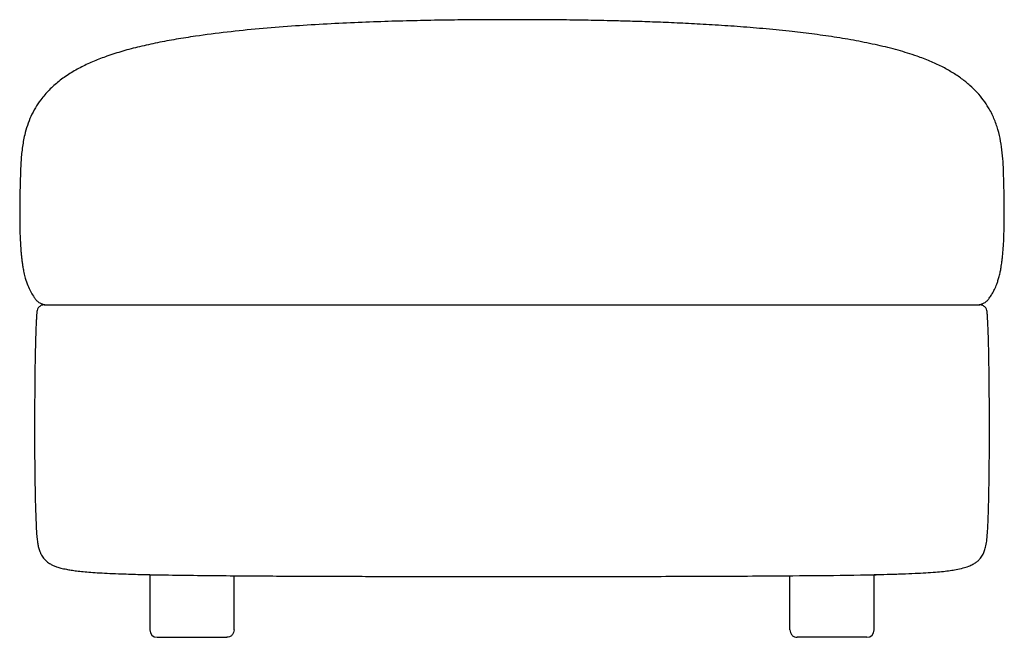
# Model space of a CAD drawing. Extents: x 262 to 928, y 212 to 631.
import ezdxf

# ---------------------------------------------------------------- set-up
doc = ezdxf.new("R2010")
doc.units = 0
doc.header["$MEASUREMENT"] = 0
doc.layers.get('0').update_dxf_attribs({"lineweight": 0})

msp = doc.modelspace()

# ---------------------------------------------------------------- linework, layer by layer
at = {"color": 18, "lineweight": 25, "true_color": 0x000000}
for p, q in [((350.05, 254.9), (350.05, 217.48)), ((407.05, 217.48), (407.05, 254.15)), ((782.98, 217.48), (782.98, 254.06)), ((839.98, 217.48), (839.98, 254.89)), ((355.05, 212.48), (402.05, 212.48)), ((834.98, 212.48), (787.98, 212.48))]:
    msp.add_line(p, q, dxfattribs=at)
for points, knots in [([(868.96, 605.8), (864.7, 607.19), (860.43, 608.58), (856.13, 609.81), (851.57, 611.11), (846.95, 612.22), (842.33, 613.25), (837.51, 614.33), (832.68, 615.31), (827.83, 616.21), (822.87, 617.13), (817.89, 617.96), (812.89, 618.73), (807.84, 619.5), (802.78, 620.21), (797.71, 620.87), (792.64, 621.52), (787.56, 622.12), (782.48, 622.67), (776.55, 623.32), (770.62, 623.9), (764.68, 624.43), (758.88, 624.95), (753.08, 625.42), (747.27, 625.85), (741.66, 626.27), (736.04, 626.64), (730.42, 626.98), (725.05, 627.31), (719.68, 627.61), (714.31, 627.88), (709.23, 628.14), (704.14, 628.37), (699.06, 628.58), (694.29, 628.78), (689.53, 628.96), (684.76, 629.12), (680.35, 629.27), (675.93, 629.4), (671.51, 629.53), (667.47, 629.64), (663.42, 629.74), (659.37, 629.83), (656.46, 629.9), (653.55, 629.96), (650.64, 630.01), (647.95, 630.06), (645.27, 630.11), (642.58, 630.15), (639.77, 630.19), (636.96, 630.23), (634.15, 630.27), (631.09, 630.31), (628.02, 630.34), (624.96, 630.37), (620.61, 630.41), (616.25, 630.44), (611.9, 630.46), (607.13, 630.49), (602.35, 630.5), (597.57, 630.51), (592.38, 630.51), (587.18, 630.5), (581.99, 630.48), (576.39, 630.46), (570.79, 630.42), (565.19, 630.37), (559.2, 630.31), (553.22, 630.24), (547.23, 630.15), (541, 630.05), (534.77, 629.93), (528.54, 629.78), (522, 629.63), (515.46, 629.45), (508.91, 629.24), (502.1, 629.02), (495.28, 628.77), (488.47, 628.47), (481.43, 628.17), (474.39, 627.83), (467.36, 627.44), (460.17, 627.04), (452.98, 626.58), (445.8, 626.07), (438.53, 625.55), (431.26, 624.97), (424, 624.31), (416.75, 623.65), (409.5, 622.92), (402.27, 622.08), (395.14, 621.26), (388.02, 620.34), (380.92, 619.3), (376.56, 618.66), (372.21, 617.97), (367.87, 617.22), (363.65, 616.5), (359.44, 615.72), (355.24, 614.86), (351.19, 614.04), (347.16, 613.15), (343.14, 612.19), (339.3, 611.28), (335.48, 610.3), (331.7, 609.19), (328.13, 608.14), (324.6, 606.97), (321.07, 605.8)], [0, 0, 0, 0, 1, 1, 1, 2, 2, 2, 3, 3, 3, 4, 4, 4, 5, 5, 5, 6, 6, 6, 7, 7, 7, 8, 8, 8, 9, 9, 9, 10, 10, 10, 11, 11, 11, 12, 12, 12, 13, 13, 13, 14, 14, 14, 15, 15, 15, 16, 16, 16, 17, 17, 17, 18, 18, 18, 19, 19, 19, 20, 20, 20, 21, 21, 21, 22, 22, 22, 23, 23, 23, 24, 24, 24, 25, 25, 25, 26, 26, 26, 27, 27, 27, 28, 28, 28, 29, 29, 29, 30, 30, 30, 31, 31, 31, 32, 32, 32, 33, 33, 33, 34, 34, 34, 35, 35, 35, 36, 36, 36, 36]), ([(321.07, 605.8), (318.17, 604.73), (315.27, 603.66), (312.41, 602.47), (309.55, 601.28), (306.74, 599.96), (303.98, 598.55), (301.24, 597.14), (298.56, 595.63), (295.96, 593.99), (293.41, 592.37), (290.94, 590.64), (288.57, 588.76), (286.25, 586.92), (284.04, 584.95), (281.96, 582.84), (279.92, 580.77), (278.02, 578.56), (276.28, 576.23), (274.98, 574.49), (273.78, 572.68), (272.68, 570.81), (271.57, 568.94), (270.57, 567.01), (269.67, 565.03), (268.76, 563.03), (267.96, 560.98), (267.26, 558.9), (266.54, 556.79), (265.94, 554.63), (265.42, 552.46), (264.72, 549.49), (264.19, 546.48), (263.78, 543.45), (263.37, 540.35), (263.1, 537.23), (262.9, 534.11), (262.71, 530.94), (262.6, 527.77), (262.49, 524.59)], [0, 0, 0, 0, 1, 1, 1, 2, 2, 2, 3, 3, 3, 4, 4, 4, 5, 5, 5, 6, 6, 6, 7, 7, 7, 8, 8, 8, 9, 9, 9, 10, 10, 10, 11, 11, 11, 12, 12, 12, 13, 13, 13, 13]), ([(927.53, 524.59), (927.44, 527.22), (927.36, 529.84), (927.22, 532.46), (927.08, 535.11), (926.88, 537.75), (926.6, 540.39), (926.32, 543.04), (925.96, 545.68), (925.48, 548.3), (925, 550.92), (924.4, 553.52), (923.65, 556.08), (922.91, 558.65), (922.01, 561.18), (920.96, 563.65), (919.9, 566.16), (918.67, 568.6), (917.27, 570.94), (916.2, 572.75), (915.03, 574.5), (913.78, 576.19), (912.48, 577.93), (911.09, 579.61), (909.61, 581.21), (908.07, 582.89), (906.44, 584.49), (904.74, 586), (902.94, 587.6), (901.07, 589.11), (899.13, 590.54), (897.07, 592.05), (894.94, 593.46), (892.76, 594.79), (890.43, 596.21), (888.05, 597.53), (885.62, 598.77), (883.02, 600.09), (880.37, 601.32), (877.69, 602.44), (874.81, 603.64), (871.88, 604.72), (868.96, 605.8)], [0, 0, 0, 0, 1, 1, 1, 2, 2, 2, 3, 3, 3, 4, 4, 4, 5, 5, 5, 6, 6, 6, 7, 7, 7, 8, 8, 8, 9, 9, 9, 10, 10, 10, 11, 11, 11, 12, 12, 12, 13, 13, 13, 14, 14, 14, 14]), ([(262.49, 524.59), (262.37, 520.41), (262.26, 516.23), (262.18, 512.04), (262.1, 508.26), (262.06, 504.48), (262.06, 500.7), (262.05, 497.31), (262.08, 493.92), (262.14, 490.54), (262.2, 487.53), (262.3, 484.53), (262.44, 481.53), (262.56, 478.9), (262.72, 476.27), (262.93, 473.64), (263.02, 472.65), (263.11, 471.66), (263.2, 470.67), (263.3, 469.75), (263.4, 468.82), (263.51, 467.89), (263.61, 467.03), (263.72, 466.16), (263.85, 465.29), (263.96, 464.49), (264.09, 463.68), (264.22, 462.87), (264.42, 461.69), (264.65, 460.51), (264.9, 459.33), (265.18, 458.03), (265.5, 456.74), (265.86, 455.47), (266.33, 453.83), (266.87, 452.2), (267.51, 450.62), (268.05, 449.27), (268.66, 447.96), (269.34, 446.67), (269.93, 445.55), (270.58, 444.45), (271.29, 443.39), (271.7, 442.79), (272.13, 442.2), (272.57, 441.62)], [0, 0, 0, 0, 1, 1, 1, 2, 2, 2, 3, 3, 3, 4, 4, 4, 5, 5, 5, 6, 6, 6, 7, 7, 7, 8, 8, 8, 9, 9, 9, 10, 10, 10, 11, 11, 11, 12, 12, 12, 13, 13, 13, 14, 14, 14, 15, 15, 15, 15]), ([(917.47, 441.61), (917.72, 441.94), (917.96, 442.27), (918.2, 442.61), (918.75, 443.39), (919.27, 444.19), (919.75, 445.01), (920.31, 445.96), (920.84, 446.92), (921.32, 447.91), (921.89, 449.07), (922.4, 450.27), (922.86, 451.48), (923.16, 452.29), (923.44, 453.1), (923.7, 453.92), (923.99, 454.84), (924.26, 455.76), (924.5, 456.7), (924.77, 457.75), (925.02, 458.81), (925.24, 459.88), (925.44, 460.83), (925.62, 461.79), (925.78, 462.75), (925.89, 463.41), (926, 464.08), (926.1, 464.74), (926.2, 465.46), (926.3, 466.18), (926.39, 466.9), (926.49, 467.67), (926.58, 468.45), (926.67, 469.23), (926.86, 470.96), (927.02, 472.7), (927.15, 474.44), (927.31, 476.44), (927.43, 478.44), (927.54, 480.45), (927.65, 482.73), (927.74, 485.02), (927.8, 487.31), (927.88, 489.9), (927.92, 492.5), (927.95, 495.09), (927.97, 498.01), (927.97, 500.94), (927.95, 503.86), (927.93, 507.13), (927.89, 510.4), (927.82, 513.67), (927.74, 517.31), (927.64, 520.95), (927.53, 524.59)], [0, 0, 0, 0, 1, 1, 1, 2, 2, 2, 3, 3, 3, 4, 4, 4, 5, 5, 5, 6, 6, 6, 7, 7, 7, 8, 8, 8, 9, 9, 9, 10, 10, 10, 11, 11, 11, 12, 12, 12, 13, 13, 13, 14, 14, 14, 15, 15, 15, 16, 16, 16, 17, 17, 17, 18, 18, 18, 18]), ([(272.54, 441.6), (273.04, 441.01), (273.54, 440.41), (274.11, 439.9), (274.71, 439.38), (275.38, 438.95), (276.09, 438.59), (276.8, 438.23), (277.55, 437.94), (278.32, 437.77), (279.07, 437.61), (279.84, 437.55), (280.62, 437.5)], [0, 0, 0, 0, 1, 1, 1, 2, 2, 2, 3, 3, 3, 4, 4, 4, 4]), ([(909.41, 437.5), (910.18, 437.55), (910.95, 437.61), (911.7, 437.77), (912.48, 437.94), (913.22, 438.23), (913.93, 438.59), (914.65, 438.95), (915.32, 439.38), (915.91, 439.9), (916.49, 440.41), (916.98, 441.01), (917.48, 441.6)], [0, 0, 0, 0, 1, 1, 1, 2, 2, 2, 3, 3, 3, 4, 4, 4, 4]), ([(273.68, 432.89), (273.63, 432.2), (273.58, 431.51), (273.53, 430.81), (273.46, 429.84), (273.4, 428.87), (273.34, 427.9), (273.27, 426.78), (273.21, 425.66), (273.16, 424.53), (273.09, 423.21), (273.04, 421.89), (272.99, 420.57), (272.92, 419.02), (272.87, 417.46), (272.82, 415.9), (272.76, 414.07), (272.71, 412.24), (272.67, 410.4), (272.62, 408.25), (272.57, 406.1), (272.53, 403.95), (272.48, 401.44), (272.44, 398.93), (272.4, 396.42), (272.39, 395.34), (272.37, 394.27), (272.36, 393.2), (272.35, 392.56), (272.34, 391.92), (272.33, 391.28), (272.33, 390.63), (272.32, 389.97), (272.31, 389.31), (272.3, 388.64), (272.3, 387.96), (272.29, 387.28), (272.28, 386.59), (272.27, 385.9), (272.27, 385.2), (272.26, 384.5), (272.25, 383.79), (272.25, 383.08), (272.24, 382.35), (272.23, 381.63), (272.23, 380.9), (272.22, 380.17), (272.22, 379.43), (272.21, 378.69), (272.19, 376.28), (272.18, 373.88), (272.16, 371.47), (272.15, 368.96), (272.14, 366.46), (272.13, 363.95), (272.12, 360.6), (272.11, 357.25), (272.11, 353.9), (272.11, 350.48), (272.12, 347.07), (272.13, 343.65), (272.14, 340.23), (272.16, 336.81), (272.18, 333.39), (272.21, 330.02), (272.24, 326.66), (272.28, 323.29), (272.32, 320.04), (272.36, 316.79), (272.42, 313.54), (272.47, 310.46), (272.54, 307.38), (272.61, 304.31), (272.68, 301.47), (272.76, 298.63), (272.86, 295.79), (272.95, 293.25), (273.06, 290.71), (273.16, 288.17)], [0, 0, 0, 0, 1, 1, 1, 2, 2, 2, 3, 3, 3, 4, 4, 4, 5, 5, 5, 6, 6, 6, 7, 7, 7, 8, 8, 8, 9, 9, 9, 10, 10, 10, 11, 11, 11, 12, 12, 12, 13, 13, 13, 14, 14, 14, 15, 15, 15, 16, 16, 16, 17, 17, 17, 18, 18, 18, 19, 19, 19, 20, 20, 20, 21, 21, 21, 22, 22, 22, 23, 23, 23, 24, 24, 24, 25, 25, 25, 26, 26, 26, 26]), ([(278.67, 437.5), (278.07, 437.44), (277.47, 437.38), (276.91, 437.18), (276.3, 436.98), (275.75, 436.62), (275.27, 436.17), (274.79, 435.73), (274.39, 435.21), (274.14, 434.62), (273.9, 434.08), (273.79, 433.49), (273.68, 432.89)], [0, 0, 0, 0, 1, 1, 1, 2, 2, 2, 3, 3, 3, 4, 4, 4, 4]), ([(278.67, 437.5), (278.67, 437.5), (278.73, 437.5), (279.07, 437.5), (279.24, 437.5), (279.48, 437.5), (279.82, 437.5), (280.16, 437.5), (280.61, 437.5), (281.2, 437.5), (281.79, 437.5), (282.53, 437.5), (283.46, 437.5), (284.39, 437.5), (285.51, 437.5), (286.89, 437.5), (288.27, 437.5), (289.91, 437.5), (291.9, 437.5), (293.89, 437.5), (296.22, 437.5), (299.01, 437.5), (300.41, 437.5), (301.92, 437.5), (303.56, 437.5), (305.2, 437.5), (306.97, 437.5), (308.89, 437.5), (310.81, 437.5), (312.88, 437.5), (315.11, 437.5), (317.34, 437.5), (319.73, 437.5), (322.29, 437.5), (324.85, 437.5), (327.59, 437.5), (330.49, 437.5), (333.4, 437.5), (336.48, 437.5), (339.71, 437.5), (342.94, 437.5), (346.32, 437.5), (349.82, 437.5), (353.32, 437.5), (356.93, 437.5), (360.64, 437.5), (364.35, 437.5), (368.14, 437.5), (372, 437.5), (375.87, 437.5), (379.8, 437.5), (383.77, 437.5), (391.73, 437.5), (399.88, 437.5), (408.13, 437.5), (416.38, 437.5), (424.73, 437.5), (433.13, 437.5), (441.53, 437.5), (449.98, 437.5), (458.46, 437.5), (466.94, 437.5), (475.44, 437.5), (483.96, 437.5), (492.48, 437.5), (501.01, 437.5), (509.54, 437.5), (518.08, 437.5), (526.62, 437.5), (535.16, 437.5), (543.71, 437.5), (552.25, 437.5), (560.8, 437.5), (569.34, 437.5), (577.89, 437.5), (586.44, 437.5), (590.71, 437.5), (594.98, 437.5), (599.25, 437.5), (603.53, 437.5), (607.8, 437.5), (612.07, 437.5), (629.16, 437.5), (646.26, 437.5), (663.34, 437.5), (671.88, 437.5), (680.42, 437.5), (688.95, 437.5), (697.48, 437.5), (706.01, 437.5), (714.51, 437.5), (723.02, 437.5), (731.51, 437.5), (739.97, 437.5), (748.43, 437.5), (756.86, 437.5), (765.22, 437.5), (773.58, 437.5), (781.88, 437.5), (790.05, 437.5), (794.13, 437.5), (798.19, 437.5), (802.2, 437.5), (806.21, 437.5), (810.17, 437.5), (814.08, 437.5), (817.99, 437.5), (821.83, 437.5), (825.59, 437.5), (829.36, 437.5), (833.04, 437.5), (836.62, 437.5), (840.19, 437.5), (843.66, 437.5), (846.99, 437.5), (850.31, 437.5), (853.5, 437.5), (856.53, 437.5)], [0, 0, 0, 0, 1, 1, 1, 2, 2, 2, 3, 3, 3, 4, 4, 4, 5, 5, 5, 6, 6, 6, 7, 7, 7, 8, 8, 8, 9, 9, 9, 10, 10, 10, 11, 11, 11, 12, 12, 12, 13, 13, 13, 14, 14, 14, 15, 15, 15, 16, 16, 16, 17, 17, 17, 18, 18, 18, 19, 19, 19, 20, 20, 20, 21, 21, 21, 22, 22, 22, 23, 23, 23, 24, 24, 24, 25, 25, 25, 26, 26, 26, 27, 27, 27, 28, 28, 28, 29, 29, 29, 30, 30, 30, 31, 31, 31, 32, 32, 32, 33, 33, 33, 34, 34, 34, 35, 35, 35, 36, 36, 36, 37, 37, 37, 38, 38, 38, 39, 39, 39, 39]), ([(856.53, 437.5), (858.99, 437.5), (861.46, 437.5), (863.77, 437.5), (866.08, 437.5), (868.24, 437.5), (870.29, 437.5), (872.34, 437.5), (874.28, 437.5), (876.1, 437.5), (877.93, 437.5), (879.64, 437.5), (881.24, 437.5), (882.85, 437.5), (884.35, 437.5), (885.76, 437.5), (887.61, 437.5), (889.29, 437.5), (890.84, 437.5), (892.38, 437.5), (893.79, 437.5), (895.07, 437.5), (896.36, 437.5), (897.52, 437.5), (898.59, 437.5), (900.01, 437.5), (901.25, 437.5), (902.34, 437.5), (903.43, 437.5), (904.37, 437.5), (905.19, 437.5), (906.01, 437.5), (906.71, 437.5), (907.32, 437.5), (907.92, 437.5), (908.43, 437.5), (908.86, 437.5), (909.48, 437.5), (909.93, 437.5), (910.28, 437.5), (910.63, 437.5), (910.86, 437.5), (911.02, 437.5), (911.18, 437.5), (911.27, 437.5), (911.31, 437.5), (911.34, 437.5), (911.34, 437.5), (911.35, 437.5)], [0, 0, 0, 0, 1, 1, 1, 2, 2, 2, 3, 3, 3, 4, 4, 4, 5, 5, 5, 6, 6, 6, 7, 7, 7, 8, 8, 8, 9, 9, 9, 10, 10, 10, 11, 11, 11, 12, 12, 12, 13, 13, 13, 14, 14, 14, 15, 15, 15, 16, 16, 16, 16]), ([(859.06, 255.45), (861.91, 255.56), (864.77, 255.67), (867.62, 255.8), (870.08, 255.91), (872.54, 256.04), (875, 256.19), (877.11, 256.31), (879.22, 256.46), (881.33, 256.63), (883.14, 256.78), (884.95, 256.94), (886.76, 257.13), (888.3, 257.3), (889.85, 257.49), (891.39, 257.7), (892.71, 257.89), (894.02, 258.1), (895.33, 258.34), (896.95, 258.64), (898.56, 258.99), (900.15, 259.42), (901.41, 259.76), (902.66, 260.15), (903.88, 260.62), (904.87, 261), (905.83, 261.43), (906.76, 261.93), (907.52, 262.34), (908.26, 262.8), (908.96, 263.31), (909.55, 263.74), (910.12, 264.21), (910.64, 264.72), (911.09, 265.15), (911.52, 265.62), (911.91, 266.11), (912.55, 266.92), (913.1, 267.8), (913.57, 268.71), (913.97, 269.5), (914.3, 270.31), (914.59, 271.15), (914.96, 272.21), (915.25, 273.29), (915.48, 274.39), (915.79, 275.83), (916.01, 277.29), (916.18, 278.76), (916.4, 280.69), (916.55, 282.63), (916.67, 284.57), (916.78, 286.44), (916.87, 288.31), (916.95, 290.18), (917.02, 291.72), (917.08, 293.26), (917.13, 294.8), (917.19, 296.53), (917.25, 298.26), (917.3, 299.98), (917.35, 301.78), (917.4, 303.59), (917.44, 305.39), (917.48, 307.25), (917.52, 309.11), (917.56, 310.97), (917.6, 312.87), (917.63, 314.77), (917.66, 316.67), (917.7, 319.55), (917.74, 322.43), (917.77, 325.31), (917.8, 328.19), (917.83, 331.08), (917.85, 333.96), (917.87, 336.81), (917.88, 339.66), (917.89, 342.51), (917.9, 345.35), (917.91, 348.18), (917.91, 351.01), (917.91, 354.22), (917.91, 357.43), (917.9, 360.64), (917.9, 364.25), (917.88, 367.85), (917.86, 371.45), (917.85, 374.28), (917.83, 377.1), (917.81, 379.93), (917.78, 382.79), (917.76, 385.66), (917.72, 388.52), (917.72, 389.26), (917.71, 390), (917.7, 390.74), (917.69, 391.48), (917.68, 392.21), (917.67, 392.94), (917.65, 394.13), (917.64, 395.32), (917.62, 396.51), (917.6, 397.86), (917.58, 399.22), (917.56, 400.57), (917.54, 401.85), (917.51, 403.13), (917.49, 404.4), (917.46, 405.6), (917.44, 406.79), (917.41, 407.99), (917.36, 410.29), (917.3, 412.6), (917.23, 414.9), (917.18, 416.86), (917.11, 418.82), (917.03, 420.78), (916.97, 422.43), (916.89, 424.08), (916.81, 425.73), (916.73, 427.13), (916.65, 428.52), (916.56, 429.91), (916.49, 430.91), (916.41, 431.9), (916.34, 432.89)], [0, 0, 0, 0, 1, 1, 1, 2, 2, 2, 3, 3, 3, 4, 4, 4, 5, 5, 5, 6, 6, 6, 7, 7, 7, 8, 8, 8, 9, 9, 9, 10, 10, 10, 11, 11, 11, 12, 12, 12, 13, 13, 13, 14, 14, 14, 15, 15, 15, 16, 16, 16, 17, 17, 17, 18, 18, 18, 19, 19, 19, 20, 20, 20, 21, 21, 21, 22, 22, 22, 23, 23, 23, 24, 24, 24, 25, 25, 25, 26, 26, 26, 27, 27, 27, 28, 28, 28, 29, 29, 29, 30, 30, 30, 31, 31, 31, 32, 32, 32, 33, 33, 33, 34, 34, 34, 35, 35, 35, 36, 36, 36, 37, 37, 37, 38, 38, 38, 39, 39, 39, 40, 40, 40, 41, 41, 41, 42, 42, 42, 42]), ([(916.34, 432.89), (916.23, 433.49), (916.12, 434.08), (915.89, 434.62), (915.63, 435.21), (915.23, 435.73), (914.75, 436.17), (914.28, 436.62), (913.72, 436.98), (913.12, 437.18), (912.56, 437.38), (911.96, 437.44), (911.36, 437.5)], [0, 0, 0, 0, 1, 1, 1, 2, 2, 2, 3, 3, 3, 4, 4, 4, 4]), ([(273.16, 288.17), (273.25, 286.52), (273.33, 284.87), (273.44, 283.22), (273.54, 281.88), (273.65, 280.54), (273.8, 279.2), (273.92, 278.11), (274.06, 277.02), (274.25, 275.94), (274.4, 275.06), (274.58, 274.19), (274.79, 273.32), (275.02, 272.41), (275.29, 271.52), (275.62, 270.64), (275.86, 269.97), (276.15, 269.32), (276.47, 268.69), (276.7, 268.23), (276.96, 267.78), (277.24, 267.34), (277.55, 266.86), (277.88, 266.4), (278.24, 265.96), (278.56, 265.57), (278.89, 265.21), (279.24, 264.85), (279.56, 264.54), (279.89, 264.24), (280.24, 263.95), (280.66, 263.6), (281.09, 263.27), (281.54, 262.97), (282, 262.66), (282.47, 262.37), (282.95, 262.11), (283.53, 261.78), (284.13, 261.48), (284.75, 261.2), (285.5, 260.87), (286.27, 260.56), (287.05, 260.29), (288.01, 259.95), (288.98, 259.66), (289.96, 259.4), (291.18, 259.07), (292.4, 258.79), (293.64, 258.55), (294.7, 258.33), (295.76, 258.15), (296.83, 257.98), (298.07, 257.78), (299.32, 257.6), (300.57, 257.45), (302.02, 257.26), (303.48, 257.11), (304.95, 256.96), (306.65, 256.8), (308.35, 256.65), (310.06, 256.52), (312.04, 256.37), (314.03, 256.24), (316.02, 256.13), (318.32, 255.99), (320.63, 255.88), (322.94, 255.77), (325.61, 255.65), (328.29, 255.55), (330.97, 255.45)], [0, 0, 0, 0, 1, 1, 1, 2, 2, 2, 3, 3, 3, 4, 4, 4, 5, 5, 5, 6, 6, 6, 7, 7, 7, 8, 8, 8, 9, 9, 9, 10, 10, 10, 11, 11, 11, 12, 12, 12, 13, 13, 13, 14, 14, 14, 15, 15, 15, 16, 16, 16, 17, 17, 17, 18, 18, 18, 19, 19, 19, 20, 20, 20, 21, 21, 21, 22, 22, 22, 23, 23, 23, 23]), ([(330.97, 255.45), (335.11, 255.31), (339.25, 255.17), (343.4, 255.06), (345.61, 255), (347.83, 254.95), (350.05, 254.9)], [0, 0, 0, 0, 1, 1, 1, 2, 2, 2, 2]), ([(350.05, 254.88), (353.32, 254.82), (356.59, 254.76), (359.86, 254.71), (367.36, 254.6), (374.86, 254.5), (382.36, 254.42), (389.7, 254.34), (397.03, 254.27), (404.37, 254.2), (411.46, 254.14), (418.55, 254.09), (425.65, 254.04), (432.43, 254), (439.21, 253.96), (446, 253.93), (452.42, 253.9), (458.84, 253.87), (465.26, 253.85), (471.27, 253.83), (477.28, 253.81), (483.3, 253.79), (488.87, 253.78), (494.44, 253.76), (500.01, 253.75), (505.12, 253.75), (510.22, 253.74), (515.33, 253.73), (519, 253.73), (522.67, 253.72), (526.34, 253.72), (529.72, 253.71), (533.11, 253.71), (536.5, 253.71), (540.05, 253.71), (543.6, 253.71), (547.15, 253.7), (551.02, 253.7), (554.9, 253.7), (558.77, 253.7), (564.26, 253.7), (569.76, 253.7), (575.26, 253.7), (581.29, 253.7), (587.32, 253.7), (593.35, 253.7), (599.91, 253.7), (606.47, 253.7), (613.03, 253.7), (620.09, 253.7), (627.16, 253.7), (634.23, 253.7), (641.79, 253.7), (649.34, 253.7), (656.89, 253.71), (664.76, 253.72), (672.62, 253.72), (680.48, 253.73), (688.74, 253.75), (697, 253.76), (705.26, 253.78), (713.86, 253.8), (722.46, 253.83), (731.06, 253.86), (739.94, 253.89), (748.82, 253.93), (757.7, 253.99), (769.82, 254.06), (781.95, 254.15), (794.07, 254.25), (806.3, 254.36), (818.53, 254.48), (830.76, 254.68), (834.8, 254.75), (838.83, 254.82), (842.87, 254.9)], [0, 0, 0, 0, 1, 1, 1, 2, 2, 2, 3, 3, 3, 4, 4, 4, 5, 5, 5, 6, 6, 6, 7, 7, 7, 8, 8, 8, 9, 9, 9, 10, 10, 10, 11, 11, 11, 12, 12, 12, 13, 13, 13, 14, 14, 14, 15, 15, 15, 16, 16, 16, 17, 17, 17, 18, 18, 18, 19, 19, 19, 20, 20, 20, 21, 21, 21, 22, 22, 22, 23, 23, 23, 24, 24, 24, 25, 25, 25, 25]), ([(839.98, 254.89), (842.91, 254.96), (845.84, 255.03), (848.77, 255.12), (852.2, 255.22), (855.63, 255.33), (859.06, 255.45)], [0, 0, 0, 0, 1, 1, 1, 2, 2, 2, 2]), ([(407.05, 217.48), (407.05, 216.89), (406.94, 216.26), (406.7, 215.64), (406.57, 215.34), (406.42, 215.03), (406.23, 214.75), (406.05, 214.46), (405.83, 214.19), (405.58, 213.95), (405.34, 213.7), (405.07, 213.49), (404.78, 213.3), (404.5, 213.11), (404.2, 212.96), (403.89, 212.83), (403.27, 212.59), (402.64, 212.48), (402.05, 212.48)], [0, 0, 0, 0, 1, 1, 1, 2, 2, 2, 3, 3, 3, 4, 4, 4, 5, 5, 5, 6, 6, 6, 6]), ([(782.98, 217.48), (782.98, 216.89), (783.09, 216.26), (783.33, 215.64), (783.45, 215.34), (783.61, 215.03), (783.79, 214.75), (783.98, 214.46), (784.2, 214.19), (784.44, 213.95), (784.69, 213.7), (784.96, 213.49), (785.24, 213.3), (785.53, 213.11), (785.83, 212.96), (786.14, 212.83), (786.75, 212.59), (787.39, 212.48), (787.98, 212.48)], [0, 0, 0, 0, 1, 1, 1, 2, 2, 2, 3, 3, 3, 4, 4, 4, 5, 5, 5, 6, 6, 6, 6]), ([(834.98, 212.48), (837.74, 212.48), (839.98, 214.72), (839.98, 217.48), (839.98, 217.48), (839.98, 217.48), (839.98, 217.49)], [0, 0, 0, 0, 1, 1, 1, 2, 2, 2, 2])]:
    msp.add_open_spline(points, degree=3, knots=knots, dxfattribs=at)
msp.add_open_spline([(350.05, 217.48), (350.05, 214.72), (352.29, 212.48), (355.05, 212.48)], degree=3, dxfattribs=at)

doc.saveas('drawing.dxf')
